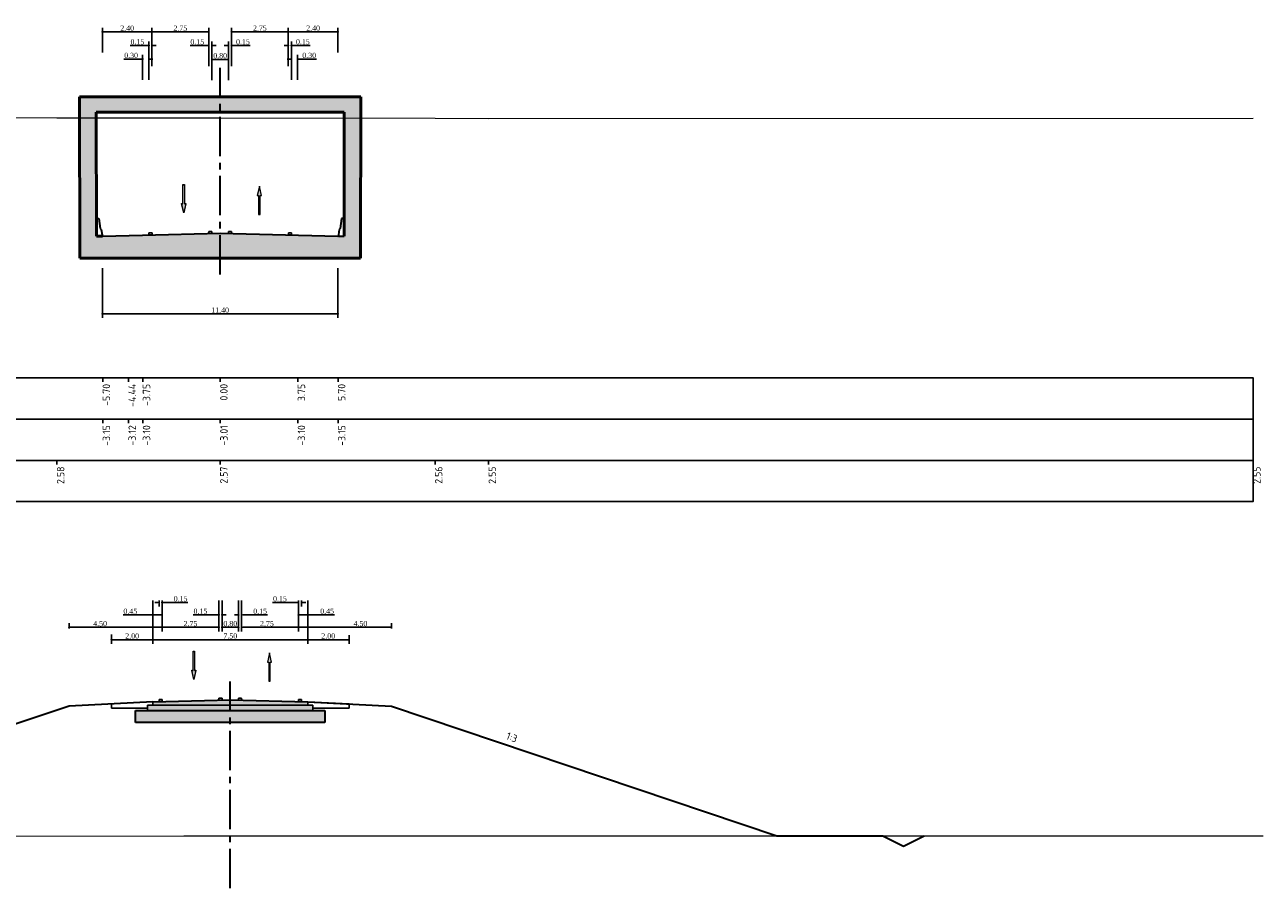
# Model space of a CAD drawing. Extents: x 100296 to 107772, y 404875 to 408930.
# Tile 90 of 97: x 104161 to 104221, y 404983 to 405025. Entities that reach past the tile are written whole.
import ezdxf

# ---------------------------------------------------------------- set-up
doc = ezdxf.new("R2010")
doc.units = 0
doc.linetypes.add('CENTER2', pattern=[28.575, 19.05, -3.175, 3.175, -3.175])
for name, color, linetype, lineweight in [('b-mi-mo-grondlaag_scheiding-gd', 3, 'Continuous', 35), ('b-mi-mo-grondlaag_zand-a', 252, 'Continuous', 18), ('b-we-gw-maaiveld-gd', 93, 'Continuous', 18), ('b-xx-al-dwarsprofiel_matenbalk-g', 1, 'Continuous', 25), ('dp-nw-markering', 7, 'Continuous', 0), ('n-co-bc-betonvorm-a', 253, 'Continuous', 18), ('n-co-bc-betonvorm-gd', 3, 'Continuous', 50), ('n-co-fc-fundering-a', 253, 'Continuous', 18), ('n-we-bv-geleideconstructie_geleiderail-gd', 1, 'Continuous', 35), ('n-we-gw-grondwerk_berm-gd', 3, 'Continuous', 35), ('n-we-vh-verharding_asfalt-gd', 1, 'Continuous', 35), ('n-we-vw-markering-gd', 7, 'Continuous', 35), ('n-we-vw-markering-s', 7, 'Continuous', 25), ('n-xx-al-dwarsprofiel_as-gd', 1, 'CENTER2', 35), ('n-xx-al-dwarsprofiel_matenbalk-g', 1, 'Continuous', 25)]:
    doc.layers.add(name, color=color, linetype=linetype, lineweight=lineweight)
doc.layers.add('c3d-assembly_shape', color=251, linetype='Continuous', lineweight=35, plot=False)
for name, color, linetype in [('c3d-section_link', 1, 'Continuous'), ('c3d-section_sectionview_labeling', 7, 'Continuous'), ('l-mt-deta-pr', 7, 'Continuous')]:
    doc.layers.add(name, color=color, linetype=linetype)
doc.styles.add('INFRA_DIM', font='times.ttf')
doc.styles.add('NLCS-ISO', font='NLCS-ISO.ttf')
doc.dimstyles.new('INFRA-100-M', dxfattribs={"dimtxt": 0.25, "dimasz": 0.1, "dimexe": 0.2, "dimexo": 0.1, "dimgap": 0.05, "dimtad": 1, "dimzin": 0, "dimdsep": 46, "dimtxsty": 'INFRA_DIM', "dimblk1": 'DOT', "dimblk2": 'DOT', "dimsah": 1, "dimcen": 0, "dimclrd": 256, "dimclre": 256, "dimclrt": 7, "dimaunit": 2, "dimadec": 0, "dimazin": 0, "dimtfac": 1, "dimtdec": 3, "dimtofl": 0, "dimtmove": 0, "dimatfit": 3, "dimldrblk": 'DOT', "dimfxl": 1, "dimtolj": 1, "dimtzin": 0, "dimarcsym": 0})

# ---------------------------------------------------------------- blocks, each defined once
blk = doc.blocks.new('VW-MARKERING_015')
at = {"layer": 'n-we-vw-markering-s'}
for p, q in [((-0.073, 0.1), (0.077, 0.1)), ((-0.073, 0.1), (-0.073, 0)), ((0.077, 0.1), (0.077, 0)), ((-0.073, 0), (0.077, 0))]:
    blk.add_line(p, q, dxfattribs=at)
blk = doc.blocks.new('barrier rechts')
at = {"layer": 'n-we-bv-geleideconstructie_geleiderail-gd'}
for p, q in [((-0.12, 0.86), (-0.189, 0.37)), ((0, 0.87), (-0.12, 0.86)), ((0, 0), (0, 0.87)), ((-0.239, 0.32), (-0.275, 0.07)), ((-0.275, 0.07), (-0.275, 0)), ((-0.275, 0), (0, 0)), ((-0.189, 0.37), (-0.239, 0.32))]:
    blk.add_line(p, q, dxfattribs=at)
at = {"layer": 'n-we-bv-geleideconstructie_geleiderail-gd', "flags": 128}
blk.add_lwpolyline([(-0.273, 0.082), (-0.273, 0.082)], dxfattribs=at)
blk = doc.blocks.new('barrier links')
at = {"layer": 'n-we-bv-geleideconstructie_geleiderail-gd'}
for p, q in [((0, 0.87), (0.12, 0.86)), ((0, 0), (0, 0.87)), ((0.12, 0.86), (0.189, 0.37)), ((0.275, 0), (0, 0)), ((0.189, 0.37), (0.239, 0.32)), ((0.239, 0.32), (0.275, 0.07)), ((0.275, 0.07), (0.275, 0))]:
    blk.add_line(p, q, dxfattribs=at)
at = {"layer": 'n-we-bv-geleideconstructie_geleiderail-gd', "flags": 128}
blk.add_lwpolyline([(0.273, 0.082), (0.273, 0.082)], dxfattribs=at)
blk = doc.blocks.new('*U2899')
blk.add_hatch(color=256).paths.add_polyline_path([(-0.0675, 0.2925), (-0.0225, 0.2925), (-0.0225, 0.9), (0.0225, 0.9), (0.0225, 0.2925), (0.0675, 0.2925), (0, 0)])
blk.add_lwpolyline([(-0.0675, 0.2925), (-0.0225, 0.2925), (-0.0225, 0.9), (0.0225, 0.9), (0.0225, 0.2925), (0.0675, 0.2925), (0, 0)], close=True)
blk = doc.blocks.new('*U2898')
blk.add_hatch(color=256).paths.add_polyline_path([(-0.0675, 0.6075), (-0.0225, 0.6075), (-0.0225, 0), (0.0225, 0), (0.0225, 0.6075), (0.0675, 0.6075), (0, 0.9)])
blk.add_lwpolyline([(-0.0675, 0.6075), (-0.0225, 0.6075), (-0.0225, 0), (0.0225, 0), (0.0225, 0.6075), (0.0675, 0.6075), (0, 0.9)], close=True)
blk = doc.blocks.new('_DOT')
at = {"color": 0, "linetype": 'ByBlock'}
blk.add_line((-0.5, 0), (-1, 0), dxfattribs=at)
at = {"color": 0, "linetype": 'ByBlock', "const_width": 0.5}
blk.add_lwpolyline([(-0.25, 0, 1), (0.25, 0, 1)], format="xyb", close=True, dxfattribs=at)
blk = doc.blocks.new('*D2983')
at = {"layer": 'l-mt-deta-pr', "lineweight": -2, "transparency": 16777216}
for p, q in [((104175.102, 404996.706), (104175.102, 404994.668)), ((104177.102, 404995.086), (104177.102, 404994.668)), ((104175.202, 404994.868), (104177.002, 404994.868))]:
    blk.add_line(p, q, dxfattribs=at)
at = {"layer": 'l-mt-deta-pr', "lineweight": -2, "transparency": 16777216, "xscale": 0.1, "yscale": 0.1, "zscale": 0.1, "rotation": 180}
blk.add_blockref('_DOT', (104175.102, 404994.868), dxfattribs=at)
at = {"layer": 'l-mt-deta-pr', "lineweight": -2, "transparency": 16777216, "xscale": 0.1, "yscale": 0.1, "zscale": 0.1}
blk.add_blockref('_DOT', (104177.102, 404994.868), dxfattribs=at)
at = {"layer": 'l-mt-deta-pr', "color": 7, "transparency": 16777216, "insert": (104176.092, 404995.046), "char_height": 0.25, "attachment_point": 5, "style": 'INFRA_DIM'}
blk.add_mtext('\\A1;2.00', dxfattribs=at)
blk = doc.blocks.new('*D2984')
at = {"layer": 'l-mt-deta-pr', "lineweight": -2, "transparency": 16777216}
for p, q in [((104168.052, 404996.706), (104168.052, 404995.268)), ((104163.552, 404995.414), (104163.552, 404995.668)), ((104163.652, 404995.468), (104167.952, 404995.468))]:
    blk.add_line(p, q, dxfattribs=at)
at = {"layer": 'l-mt-deta-pr', "lineweight": -2, "transparency": 16777216, "xscale": 0.1, "yscale": 0.1, "zscale": 0.1, "rotation": 180}
blk.add_blockref('_DOT', (104163.552, 404995.468), dxfattribs=at)
at = {"layer": 'l-mt-deta-pr', "lineweight": -2, "transparency": 16777216, "xscale": 0.1, "yscale": 0.1, "zscale": 0.1}
blk.add_blockref('_DOT', (104168.052, 404995.468), dxfattribs=at)
at = {"layer": 'l-mt-deta-pr', "color": 7, "transparency": 16777216, "insert": (104165.052, 404995.646), "char_height": 0.25, "attachment_point": 5, "style": 'INFRA_DIM'}
blk.add_mtext('\\A1;4.50', dxfattribs=at)
blk = doc.blocks.new('*D2985')
at = {"layer": 'l-mt-deta-pr', "lineweight": -2, "transparency": 16777216}
for p, q in [((104167.602, 404996.706), (104167.602, 404994.668)), ((104165.602, 404995.128), (104165.602, 404994.668)), ((104165.702, 404994.868), (104167.502, 404994.868))]:
    blk.add_line(p, q, dxfattribs=at)
at = {"layer": 'l-mt-deta-pr', "lineweight": -2, "transparency": 16777216, "xscale": 0.1, "yscale": 0.1, "zscale": 0.1, "rotation": 180}
blk.add_blockref('_DOT', (104165.602, 404994.868), dxfattribs=at)
at = {"layer": 'l-mt-deta-pr', "lineweight": -2, "transparency": 16777216, "xscale": 0.1, "yscale": 0.1, "zscale": 0.1}
blk.add_blockref('_DOT', (104167.602, 404994.868), dxfattribs=at)
at = {"layer": 'l-mt-deta-pr', "color": 7, "transparency": 16777216, "insert": (104166.602, 404995.046), "char_height": 0.25, "attachment_point": 5, "style": 'INFRA_DIM'}
blk.add_mtext('\\A1;2.00', dxfattribs=at)
blk = doc.blocks.new('*D2986')
at = {"layer": 'l-mt-deta-pr', "lineweight": -2, "transparency": 16777216}
for p, q in [((104170.952, 404996.768), (104170.952, 404995.268)), ((104171.752, 404996.768), (104171.752, 404995.268)), ((104171.052, 404995.468), (104171.652, 404995.468))]:
    blk.add_line(p, q, dxfattribs=at)
at = {"layer": 'l-mt-deta-pr', "lineweight": -2, "transparency": 16777216, "xscale": 0.1, "yscale": 0.1, "zscale": 0.1, "rotation": 180}
blk.add_blockref('_DOT', (104170.952, 404995.468), dxfattribs=at)
at = {"layer": 'l-mt-deta-pr', "lineweight": -2, "transparency": 16777216, "xscale": 0.1, "yscale": 0.1, "zscale": 0.1}
blk.add_blockref('_DOT', (104171.752, 404995.468), dxfattribs=at)
at = {"layer": 'l-mt-deta-pr', "color": 7, "transparency": 16777216, "insert": (104171.352, 404995.646), "char_height": 0.25, "attachment_point": 5, "style": 'INFRA_DIM'}
blk.add_mtext('\\A1;0.80', dxfattribs=at)
blk = doc.blocks.new('*D2987')
at = {"layer": 'l-mt-deta-pr', "lineweight": -2, "transparency": 16777216}
for p, q in [((104167.602, 404996.643), (104167.602, 404994.668)), ((104175.102, 404995.214), (104175.102, 404994.668)), ((104167.702, 404994.868), (104175.002, 404994.868))]:
    blk.add_line(p, q, dxfattribs=at)
at = {"layer": 'l-mt-deta-pr', "lineweight": -2, "transparency": 16777216, "xscale": 0.1, "yscale": 0.1, "zscale": 0.1, "rotation": 180}
blk.add_blockref('_DOT', (104167.602, 404994.868), dxfattribs=at)
at = {"layer": 'l-mt-deta-pr', "lineweight": -2, "transparency": 16777216, "xscale": 0.1, "yscale": 0.1, "zscale": 0.1}
blk.add_blockref('_DOT', (104175.102, 404994.868), dxfattribs=at)
at = {"layer": 'l-mt-deta-pr', "color": 7, "transparency": 16777216, "insert": (104171.352, 404995.046), "char_height": 0.25, "attachment_point": 5, "style": 'INFRA_DIM'}
blk.add_mtext('\\A1;7.50', dxfattribs=at)
blk = doc.blocks.new('*D2988')
at = {"layer": 'l-mt-deta-pr', "lineweight": -2, "transparency": 16777216}
for p, q in [((104171.902, 404996.706), (104171.902, 404995.268)), ((104174.652, 404996.768), (104174.652, 404995.268)), ((104172.002, 404995.468), (104174.552, 404995.468))]:
    blk.add_line(p, q, dxfattribs=at)
at = {"layer": 'l-mt-deta-pr', "lineweight": -2, "transparency": 16777216, "xscale": 0.1, "yscale": 0.1, "zscale": 0.1, "rotation": 180}
blk.add_blockref('_DOT', (104171.902, 404995.468), dxfattribs=at)
at = {"layer": 'l-mt-deta-pr', "lineweight": -2, "transparency": 16777216, "xscale": 0.1, "yscale": 0.1, "zscale": 0.1}
blk.add_blockref('_DOT', (104174.652, 404995.468), dxfattribs=at)
at = {"layer": 'l-mt-deta-pr', "color": 7, "transparency": 16777216, "insert": (104173.127, 404995.646), "char_height": 0.25, "attachment_point": 5, "style": 'INFRA_DIM'}
blk.add_mtext('\\A1;2.75', dxfattribs=at)
blk = doc.blocks.new('*D2989')
at = {"layer": 'l-mt-deta-pr', "lineweight": -2, "transparency": 16777216}
for p, q in [((104168.052, 404996.706), (104168.052, 404995.268)), ((104170.802, 404996.768), (104170.802, 404995.268)), ((104168.152, 404995.468), (104170.702, 404995.468))]:
    blk.add_line(p, q, dxfattribs=at)
at = {"layer": 'l-mt-deta-pr', "lineweight": -2, "transparency": 16777216, "xscale": 0.1, "yscale": 0.1, "zscale": 0.1, "rotation": 180}
blk.add_blockref('_DOT', (104168.052, 404995.468), dxfattribs=at)
at = {"layer": 'l-mt-deta-pr', "lineweight": -2, "transparency": 16777216, "xscale": 0.1, "yscale": 0.1, "zscale": 0.1}
blk.add_blockref('_DOT', (104170.802, 404995.468), dxfattribs=at)
at = {"layer": 'l-mt-deta-pr', "color": 7, "transparency": 16777216, "insert": (104169.427, 404995.646), "char_height": 0.25, "attachment_point": 5, "style": 'INFRA_DIM'}
blk.add_mtext('\\A1;2.75', dxfattribs=at)
blk = doc.blocks.new('*D2990')
at = {"layer": 'l-mt-deta-pr', "lineweight": -2, "transparency": 16777216}
for p, q in [((104167.802, 404996.668), (104167.702, 404996.668)), ((104167.902, 404996.768), (104167.902, 404996.468)), ((104168.052, 404996.706), (104168.052, 404996.468)), ((104168.152, 404996.668), (104169.302, 404996.668))]:
    blk.add_line(p, q, dxfattribs=at)
at = {"layer": 'l-mt-deta-pr', "lineweight": -2, "transparency": 16777216, "xscale": 0.1, "yscale": 0.1, "zscale": 0.1}
blk.add_blockref('_DOT', (104167.902, 404996.668), dxfattribs=at)
at = {"layer": 'l-mt-deta-pr', "lineweight": -2, "transparency": 16777216, "xscale": 0.1, "yscale": 0.1, "zscale": 0.1, "rotation": 180}
blk.add_blockref('_DOT', (104168.052, 404996.668), dxfattribs=at)
at = {"layer": 'l-mt-deta-pr', "color": 7, "transparency": 16777216, "insert": (104168.947, 404996.846), "char_height": 0.25, "attachment_point": 5, "style": 'INFRA_DIM'}
blk.add_mtext('\\A1;0.15', dxfattribs=at)
blk = doc.blocks.new('*D2991')
at = {"layer": 'l-mt-deta-pr', "lineweight": -2, "transparency": 16777216}
for p, q in [((104167.602, 404996.768), (104167.602, 404995.868)), ((104168.052, 404996.768), (104168.052, 404995.868)), ((104167.602, 404996.068), (104166.16, 404996.068)), ((104167.952, 404996.068), (104167.702, 404996.068))]:
    blk.add_line(p, q, dxfattribs=at)
at = {"layer": 'l-mt-deta-pr', "lineweight": -2, "transparency": 16777216, "xscale": 0.1, "yscale": 0.1, "zscale": 0.1, "rotation": 180}
blk.add_blockref('_DOT', (104167.602, 404996.068), dxfattribs=at)
at = {"layer": 'l-mt-deta-pr', "lineweight": -2, "transparency": 16777216, "xscale": 0.1, "yscale": 0.1, "zscale": 0.1}
blk.add_blockref('_DOT', (104168.052, 404996.068), dxfattribs=at)
at = {"layer": 'l-mt-deta-pr', "color": 7, "transparency": 16777216, "insert": (104166.514, 404996.246), "char_height": 0.25, "attachment_point": 5, "style": 'INFRA_DIM'}
blk.add_mtext('\\A1;0.45', dxfattribs=at)
blk = doc.blocks.new('*D2992')
at = {"layer": 'l-mt-deta-pr', "lineweight": -2, "transparency": 16777216}
for p, q in [((104171.752, 404996.706), (104171.752, 404995.868)), ((104171.902, 404996.768), (104171.902, 404995.868)), ((104171.652, 404996.068), (104171.552, 404996.068)), ((104172.002, 404996.068), (104173.152, 404996.068))]:
    blk.add_line(p, q, dxfattribs=at)
at = {"layer": 'l-mt-deta-pr', "lineweight": -2, "transparency": 16777216, "xscale": 0.1, "yscale": 0.1, "zscale": 0.1}
blk.add_blockref('_DOT', (104171.752, 404996.068), dxfattribs=at)
at = {"layer": 'l-mt-deta-pr', "lineweight": -2, "transparency": 16777216, "xscale": 0.1, "yscale": 0.1, "zscale": 0.1, "rotation": 180}
blk.add_blockref('_DOT', (104171.902, 404996.068), dxfattribs=at)
at = {"layer": 'l-mt-deta-pr', "color": 7, "transparency": 16777216, "insert": (104172.797, 404996.246), "char_height": 0.25, "attachment_point": 5, "style": 'INFRA_DIM'}
blk.add_mtext('\\A1;0.15', dxfattribs=at)
blk = doc.blocks.new('*D2993')
at = {"layer": 'l-mt-deta-pr', "lineweight": -2, "transparency": 16777216}
for p, q in [((104170.802, 404996.706), (104170.802, 404995.868)), ((104170.952, 404996.768), (104170.952, 404995.868)), ((104170.702, 404996.068), (104169.552, 404996.068)), ((104171.052, 404996.068), (104171.152, 404996.068))]:
    blk.add_line(p, q, dxfattribs=at)
at = {"layer": 'l-mt-deta-pr', "lineweight": -2, "transparency": 16777216, "xscale": 0.1, "yscale": 0.1, "zscale": 0.1}
blk.add_blockref('_DOT', (104170.802, 404996.068), dxfattribs=at)
at = {"layer": 'l-mt-deta-pr', "lineweight": -2, "transparency": 16777216, "xscale": 0.1, "yscale": 0.1, "zscale": 0.1, "rotation": 180}
blk.add_blockref('_DOT', (104170.952, 404996.068), dxfattribs=at)
at = {"layer": 'l-mt-deta-pr', "color": 7, "transparency": 16777216, "insert": (104169.906, 404996.246), "char_height": 0.25, "attachment_point": 5, "style": 'INFRA_DIM'}
blk.add_mtext('\\A1;0.15', dxfattribs=at)
blk = doc.blocks.new('*D2994')
at = {"layer": 'l-mt-deta-pr', "lineweight": -2, "transparency": 16777216}
for p, q in [((104174.552, 404996.668), (104173.402, 404996.668)), ((104174.652, 404996.706), (104174.652, 404996.468)), ((104174.802, 404996.768), (104174.802, 404996.468)), ((104174.902, 404996.668), (104175.002, 404996.668))]:
    blk.add_line(p, q, dxfattribs=at)
at = {"layer": 'l-mt-deta-pr', "lineweight": -2, "transparency": 16777216, "xscale": 0.1, "yscale": 0.1, "zscale": 0.1}
blk.add_blockref('_DOT', (104174.652, 404996.668), dxfattribs=at)
at = {"layer": 'l-mt-deta-pr', "lineweight": -2, "transparency": 16777216, "xscale": 0.1, "yscale": 0.1, "zscale": 0.1, "rotation": 180}
blk.add_blockref('_DOT', (104174.802, 404996.668), dxfattribs=at)
at = {"layer": 'l-mt-deta-pr', "color": 7, "transparency": 16777216, "insert": (104173.756, 404996.846), "char_height": 0.25, "attachment_point": 5, "style": 'INFRA_DIM'}
blk.add_mtext('\\A1;0.15', dxfattribs=at)
blk = doc.blocks.new('*D2995')
at = {"layer": 'l-mt-deta-pr', "lineweight": -2, "transparency": 16777216}
for p, q in [((104174.652, 404996.706), (104174.652, 404995.868)), ((104175.102, 404996.768), (104175.102, 404995.868)), ((104174.752, 404996.068), (104175.002, 404996.068)), ((104175.102, 404996.068), (104176.393, 404996.068))]:
    blk.add_line(p, q, dxfattribs=at)
at = {"layer": 'l-mt-deta-pr', "lineweight": -2, "transparency": 16777216, "xscale": 0.1, "yscale": 0.1, "zscale": 0.1, "rotation": 180}
blk.add_blockref('_DOT', (104174.652, 404996.068), dxfattribs=at)
at = {"layer": 'l-mt-deta-pr', "lineweight": -2, "transparency": 16777216, "xscale": 0.1, "yscale": 0.1, "zscale": 0.1}
blk.add_blockref('_DOT', (104175.102, 404996.068), dxfattribs=at)
at = {"layer": 'l-mt-deta-pr', "color": 7, "transparency": 16777216, "insert": (104176.039, 404996.246), "char_height": 0.25, "attachment_point": 5, "style": 'INFRA_DIM'}
blk.add_mtext('\\A1;0.45', dxfattribs=at)
blk = doc.blocks.new('*D2996')
at = {"layer": 'l-mt-deta-pr', "lineweight": -2, "transparency": 16777216}
for p, q in [((104174.652, 404996.706), (104174.652, 404995.268)), ((104179.152, 404995.414), (104179.152, 404995.668)), ((104179.052, 404995.468), (104174.752, 404995.468))]:
    blk.add_line(p, q, dxfattribs=at)
at = {"layer": 'l-mt-deta-pr', "lineweight": -2, "transparency": 16777216, "xscale": 0.1, "yscale": 0.1, "zscale": 0.1, "rotation": 180}
blk.add_blockref('_DOT', (104174.652, 404995.468), dxfattribs=at)
at = {"layer": 'l-mt-deta-pr', "lineweight": -2, "transparency": 16777216, "xscale": 0.1, "yscale": 0.1, "zscale": 0.1}
blk.add_blockref('_DOT', (104179.152, 404995.468), dxfattribs=at)
at = {"layer": 'l-mt-deta-pr', "color": 7, "transparency": 16777216, "insert": (104177.652, 404995.646), "char_height": 0.25, "attachment_point": 5, "style": 'INFRA_DIM'}
blk.add_mtext('\\A1;4.50', dxfattribs=at)
blk = doc.blocks.new('*D3046')
at = {"layer": 'l-mt-deta-pr', "lineweight": -2, "transparency": 16777216}
for p, q in [((104170.461, 405021.947), (104170.461, 405023.153)), ((104170.561, 405022.953), (104171.161, 405022.953)), ((104171.261, 405021.947), (104171.261, 405023.153))]:
    blk.add_line(p, q, dxfattribs=at)
at = {"layer": 'l-mt-deta-pr', "lineweight": -2, "transparency": 16777216, "xscale": 0.1, "yscale": 0.1, "zscale": 0.1, "rotation": 180}
blk.add_blockref('_DOT', (104170.461, 405022.953), dxfattribs=at)
at = {"layer": 'l-mt-deta-pr', "lineweight": -2, "transparency": 16777216, "xscale": 0.1, "yscale": 0.1, "zscale": 0.1}
blk.add_blockref('_DOT', (104171.261, 405022.953), dxfattribs=at)
at = {"layer": 'l-mt-deta-pr', "color": 7, "transparency": 16777216, "insert": (104170.861, 405023.131), "char_height": 0.25, "attachment_point": 5, "style": 'INFRA_DIM'}
blk.add_mtext('\\A1;0.80', dxfattribs=at)
blk = doc.blocks.new('*D3047')
at = {"layer": 'l-mt-deta-pr', "lineweight": -2, "transparency": 16777216}
for p, q in [((104171.161, 405023.625), (104171.061, 405023.625)), ((104171.261, 405022.619), (104171.261, 405023.825)), ((104171.411, 405022.619), (104171.411, 405023.825)), ((104171.511, 405023.625), (104172.32, 405023.625))]:
    blk.add_line(p, q, dxfattribs=at)
at = {"layer": 'l-mt-deta-pr', "lineweight": -2, "transparency": 16777216, "xscale": 0.1, "yscale": 0.1, "zscale": 0.1}
blk.add_blockref('_DOT', (104171.261, 405023.625), dxfattribs=at)
at = {"layer": 'l-mt-deta-pr', "lineweight": -2, "transparency": 16777216, "xscale": 0.1, "yscale": 0.1, "zscale": 0.1, "rotation": 180}
blk.add_blockref('_DOT', (104171.411, 405023.625), dxfattribs=at)
at = {"layer": 'l-mt-deta-pr', "color": 7, "transparency": 16777216, "insert": (104171.965, 405023.802), "char_height": 0.25, "attachment_point": 5, "style": 'INFRA_DIM'}
blk.add_mtext('\\A1;0.15', dxfattribs=at)
blk = doc.blocks.new('*D3048')
at = {"layer": 'l-mt-deta-pr', "lineweight": -2, "transparency": 16777216}
for p, q in [((104171.411, 405023.281), (104171.411, 405024.487)), ((104174.161, 405023.281), (104174.161, 405024.487)), ((104171.511, 405024.287), (104174.061, 405024.287))]:
    blk.add_line(p, q, dxfattribs=at)
at = {"layer": 'l-mt-deta-pr', "lineweight": -2, "transparency": 16777216, "xscale": 0.1, "yscale": 0.1, "zscale": 0.1, "rotation": 180}
blk.add_blockref('_DOT', (104171.411, 405024.287), dxfattribs=at)
at = {"layer": 'l-mt-deta-pr', "lineweight": -2, "transparency": 16777216, "xscale": 0.1, "yscale": 0.1, "zscale": 0.1}
blk.add_blockref('_DOT', (104174.161, 405024.287), dxfattribs=at)
at = {"layer": 'l-mt-deta-pr', "color": 7, "transparency": 16777216, "insert": (104172.786, 405024.465), "char_height": 0.25, "attachment_point": 5, "style": 'INFRA_DIM'}
blk.add_mtext('\\A1;2.75', dxfattribs=at)
blk = doc.blocks.new('*D3049')
at = {"layer": 'l-mt-deta-pr', "lineweight": -2, "transparency": 16777216}
for p, q in [((104174.061, 405023.625), (104173.961, 405023.625)), ((104174.161, 405022.619), (104174.161, 405023.825)), ((104174.311, 405022.619), (104174.311, 405023.825)), ((104174.411, 405023.625), (104175.22, 405023.625))]:
    blk.add_line(p, q, dxfattribs=at)
at = {"layer": 'l-mt-deta-pr', "lineweight": -2, "transparency": 16777216, "xscale": 0.1, "yscale": 0.1, "zscale": 0.1}
blk.add_blockref('_DOT', (104174.161, 405023.625), dxfattribs=at)
at = {"layer": 'l-mt-deta-pr', "lineweight": -2, "transparency": 16777216, "xscale": 0.1, "yscale": 0.1, "zscale": 0.1, "rotation": 180}
blk.add_blockref('_DOT', (104174.311, 405023.625), dxfattribs=at)
at = {"layer": 'l-mt-deta-pr', "color": 7, "transparency": 16777216, "insert": (104174.865, 405023.802), "char_height": 0.25, "attachment_point": 5, "style": 'INFRA_DIM'}
blk.add_mtext('\\A1;0.15', dxfattribs=at)
blk = doc.blocks.new('*D3050')
at = {"layer": 'l-mt-deta-pr', "lineweight": -2, "transparency": 16777216}
for p, q in [((104174.211, 405022.968), (104174.111, 405022.968)), ((104174.311, 405021.961), (104174.311, 405023.168)), ((104174.611, 405021.961), (104174.611, 405023.168)), ((104174.711, 405022.968), (104175.531, 405022.968))]:
    blk.add_line(p, q, dxfattribs=at)
at = {"layer": 'l-mt-deta-pr', "lineweight": -2, "transparency": 16777216, "xscale": 0.1, "yscale": 0.1, "zscale": 0.1}
blk.add_blockref('_DOT', (104174.311, 405022.968), dxfattribs=at)
at = {"layer": 'l-mt-deta-pr', "lineweight": -2, "transparency": 16777216, "xscale": 0.1, "yscale": 0.1, "zscale": 0.1, "rotation": 180}
blk.add_blockref('_DOT', (104174.611, 405022.968), dxfattribs=at)
at = {"layer": 'l-mt-deta-pr', "color": 7, "transparency": 16777216, "insert": (104175.171, 405023.145), "char_height": 0.25, "attachment_point": 5, "style": 'INFRA_DIM'}
blk.add_mtext('\\A1;0.30', dxfattribs=at)
blk = doc.blocks.new('*D3051')
at = {"layer": 'l-mt-deta-pr', "lineweight": -2, "transparency": 16777216}
for p, q in [((104174.161, 405023.281), (104174.161, 405024.487)), ((104176.561, 405023.281), (104176.561, 405024.487)), ((104174.261, 405024.287), (104176.461, 405024.287))]:
    blk.add_line(p, q, dxfattribs=at)
at = {"layer": 'l-mt-deta-pr', "lineweight": -2, "transparency": 16777216, "xscale": 0.1, "yscale": 0.1, "zscale": 0.1, "rotation": 180}
blk.add_blockref('_DOT', (104174.161, 405024.287), dxfattribs=at)
at = {"layer": 'l-mt-deta-pr', "lineweight": -2, "transparency": 16777216, "xscale": 0.1, "yscale": 0.1, "zscale": 0.1}
blk.add_blockref('_DOT', (104176.561, 405024.287), dxfattribs=at)
at = {"layer": 'l-mt-deta-pr', "color": 7, "transparency": 16777216, "insert": (104175.361, 405024.465), "char_height": 0.25, "attachment_point": 5, "style": 'INFRA_DIM'}
blk.add_mtext('\\A1;2.40', dxfattribs=at)
blk = doc.blocks.new('*D3052')
at = {"layer": 'l-mt-deta-pr', "lineweight": -2, "transparency": 16777216}
for p, q in [((104165.161, 405012.856), (104165.161, 405010.44)), ((104176.561, 405012.856), (104176.561, 405010.44)), ((104165.261, 405010.64), (104176.461, 405010.64))]:
    blk.add_line(p, q, dxfattribs=at)
at = {"layer": 'l-mt-deta-pr', "lineweight": -2, "transparency": 16777216, "xscale": 0.1, "yscale": 0.1, "zscale": 0.1, "rotation": 180}
blk.add_blockref('_DOT', (104165.161, 405010.64), dxfattribs=at)
at = {"layer": 'l-mt-deta-pr', "lineweight": -2, "transparency": 16777216, "xscale": 0.1, "yscale": 0.1, "zscale": 0.1}
blk.add_blockref('_DOT', (104176.561, 405010.64), dxfattribs=at)
at = {"layer": 'l-mt-deta-pr', "color": 7, "transparency": 16777216, "insert": (104170.861, 405010.818), "char_height": 0.25, "attachment_point": 5, "style": 'INFRA_DIM'}
blk.add_mtext('\\A1;11.40', dxfattribs=at)
blk = doc.blocks.new('*D3053')
at = {"layer": 'l-mt-deta-pr', "lineweight": -2, "transparency": 16777216}
for p, q in [((104170.461, 405021.947), (104170.461, 405023.153)), ((104171.161, 405022.953), (104170.561, 405022.953)), ((104171.261, 405021.947), (104171.261, 405023.153))]:
    blk.add_line(p, q, dxfattribs=at)
at = {"layer": 'l-mt-deta-pr', "lineweight": -2, "transparency": 16777216, "xscale": 0.1, "yscale": 0.1, "zscale": 0.1, "rotation": 180}
blk.add_blockref('_DOT', (104170.461, 405022.953), dxfattribs=at)
at = {"layer": 'l-mt-deta-pr', "lineweight": -2, "transparency": 16777216, "xscale": 0.1, "yscale": 0.1, "zscale": 0.1}
blk.add_blockref('_DOT', (104171.261, 405022.953), dxfattribs=at)
at = {"layer": 'l-mt-deta-pr', "color": 7, "transparency": 16777216, "insert": (104170.861, 405023.131), "char_height": 0.25, "attachment_point": 5, "style": 'INFRA_DIM'}
blk.add_mtext('\\A1;0.80', dxfattribs=at)
blk = doc.blocks.new('*D3054')
at = {"layer": 'l-mt-deta-pr', "lineweight": -2, "transparency": 16777216}
for p, q in [((104170.211, 405023.625), (104169.403, 405023.625)), ((104170.311, 405022.619), (104170.311, 405023.825)), ((104170.461, 405022.619), (104170.461, 405023.825)), ((104170.561, 405023.625), (104170.661, 405023.625))]:
    blk.add_line(p, q, dxfattribs=at)
at = {"layer": 'l-mt-deta-pr', "lineweight": -2, "transparency": 16777216, "xscale": 0.1, "yscale": 0.1, "zscale": 0.1}
blk.add_blockref('_DOT', (104170.311, 405023.625), dxfattribs=at)
at = {"layer": 'l-mt-deta-pr', "lineweight": -2, "transparency": 16777216, "xscale": 0.1, "yscale": 0.1, "zscale": 0.1, "rotation": 180}
blk.add_blockref('_DOT', (104170.461, 405023.625), dxfattribs=at)
at = {"layer": 'l-mt-deta-pr', "color": 7, "transparency": 16777216, "insert": (104169.757, 405023.802), "char_height": 0.25, "attachment_point": 5, "style": 'INFRA_DIM'}
blk.add_mtext('\\A1;0.15', dxfattribs=at)
blk = doc.blocks.new('*D3055')
at = {"layer": 'l-mt-deta-pr', "lineweight": -2, "transparency": 16777216}
for p, q in [((104167.561, 405023.281), (104167.561, 405024.487)), ((104170.311, 405023.281), (104170.311, 405024.487)), ((104170.211, 405024.287), (104167.661, 405024.287))]:
    blk.add_line(p, q, dxfattribs=at)
at = {"layer": 'l-mt-deta-pr', "lineweight": -2, "transparency": 16777216, "xscale": 0.1, "yscale": 0.1, "zscale": 0.1, "rotation": 180}
blk.add_blockref('_DOT', (104167.561, 405024.287), dxfattribs=at)
at = {"layer": 'l-mt-deta-pr', "lineweight": -2, "transparency": 16777216, "xscale": 0.1, "yscale": 0.1, "zscale": 0.1}
blk.add_blockref('_DOT', (104170.311, 405024.287), dxfattribs=at)
at = {"layer": 'l-mt-deta-pr', "color": 7, "transparency": 16777216, "insert": (104168.936, 405024.465), "char_height": 0.25, "attachment_point": 5, "style": 'INFRA_DIM'}
blk.add_mtext('\\A1;2.75', dxfattribs=at)
blk = doc.blocks.new('*D3056')
at = {"layer": 'l-mt-deta-pr', "lineweight": -2, "transparency": 16777216}
for p, q in [((104167.311, 405023.625), (104166.503, 405023.625)), ((104167.411, 405022.619), (104167.411, 405023.825)), ((104167.561, 405022.619), (104167.561, 405023.825)), ((104167.661, 405023.625), (104167.761, 405023.625))]:
    blk.add_line(p, q, dxfattribs=at)
at = {"layer": 'l-mt-deta-pr', "lineweight": -2, "transparency": 16777216, "xscale": 0.1, "yscale": 0.1, "zscale": 0.1}
blk.add_blockref('_DOT', (104167.411, 405023.625), dxfattribs=at)
at = {"layer": 'l-mt-deta-pr', "lineweight": -2, "transparency": 16777216, "xscale": 0.1, "yscale": 0.1, "zscale": 0.1, "rotation": 180}
blk.add_blockref('_DOT', (104167.561, 405023.625), dxfattribs=at)
at = {"layer": 'l-mt-deta-pr', "color": 7, "transparency": 16777216, "insert": (104166.857, 405023.802), "char_height": 0.25, "attachment_point": 5, "style": 'INFRA_DIM'}
blk.add_mtext('\\A1;0.15', dxfattribs=at)
blk = doc.blocks.new('*D3057')
at = {"layer": 'l-mt-deta-pr', "lineweight": -2, "transparency": 16777216}
for p, q in [((104167.011, 405022.968), (104166.192, 405022.968)), ((104167.111, 405021.961), (104167.111, 405023.168)), ((104167.411, 405021.961), (104167.411, 405023.168)), ((104167.511, 405022.968), (104167.611, 405022.968))]:
    blk.add_line(p, q, dxfattribs=at)
at = {"layer": 'l-mt-deta-pr', "lineweight": -2, "transparency": 16777216, "xscale": 0.1, "yscale": 0.1, "zscale": 0.1}
blk.add_blockref('_DOT', (104167.111, 405022.968), dxfattribs=at)
at = {"layer": 'l-mt-deta-pr', "lineweight": -2, "transparency": 16777216, "xscale": 0.1, "yscale": 0.1, "zscale": 0.1, "rotation": 180}
blk.add_blockref('_DOT', (104167.411, 405022.968), dxfattribs=at)
at = {"layer": 'l-mt-deta-pr', "color": 7, "transparency": 16777216, "insert": (104166.552, 405023.145), "char_height": 0.25, "attachment_point": 5, "style": 'INFRA_DIM'}
blk.add_mtext('\\A1;0.30', dxfattribs=at)
blk = doc.blocks.new('*D3058')
at = {"layer": 'l-mt-deta-pr', "lineweight": -2, "transparency": 16777216}
for p, q in [((104165.161, 405023.281), (104165.161, 405024.487)), ((104167.561, 405023.281), (104167.561, 405024.487)), ((104167.461, 405024.287), (104165.261, 405024.287))]:
    blk.add_line(p, q, dxfattribs=at)
at = {"layer": 'l-mt-deta-pr', "lineweight": -2, "transparency": 16777216, "xscale": 0.1, "yscale": 0.1, "zscale": 0.1, "rotation": 180}
blk.add_blockref('_DOT', (104165.161, 405024.287), dxfattribs=at)
at = {"layer": 'l-mt-deta-pr', "lineweight": -2, "transparency": 16777216, "xscale": 0.1, "yscale": 0.1, "zscale": 0.1}
blk.add_blockref('_DOT', (104167.561, 405024.287), dxfattribs=at)
at = {"layer": 'l-mt-deta-pr', "color": 7, "transparency": 16777216, "insert": (104166.361, 405024.465), "char_height": 0.25, "attachment_point": 5, "style": 'INFRA_DIM'}
blk.add_mtext('\\A1;2.40', dxfattribs=at)

msp = doc.modelspace()

# ---------------------------------------------------------------- hatches: boundary and pattern name
at = {"layer": 'b-mi-mo-grondlaag_zand-a', "linetype": 'Continuous', "lineweight": 18}
msp.add_hatch(color=256, dxfattribs=at).paths.add_polyline_path([(104166.77, 404991.442), (104167.35, 404991.442), (104175.35, 404991.442), (104175.93, 404991.442), (104175.93, 404990.862), (104166.77, 404990.862)])
at = {"layer": 'c3d-assembly_shape', "linetype": 'Continuous', "lineweight": 35}
msp.add_hatch(color=256, dxfattribs=at).paths.add_polyline_path([(104167.6, 404991.692), (104167.6, 404991.862), (104167.975, 404991.871), (104170.875, 404991.943), (104171.35, 404991.955), (104171.825, 404991.943), (104174.725, 404991.871), (104175.1, 404991.862), (104175.1, 404991.692)])
at = {"layer": 'n-co-bc-betonvorm-a', "linetype": 'Continuous', "lineweight": 18}
h = msp.add_hatch(color=253, dxfattribs=at)
h.paths.add_polyline_path([(104164.071, 405013.341), (104170.861, 405013.341), (104177.661, 405013.341), (104177.671, 405021.141), (104164.061, 405021.141)])
h.paths.add_polyline_path([(104165.171, 405014.398), (104167.111, 405014.447), (104167.486, 405014.456), (104170.386, 405014.529), (104170.861, 405014.541), (104171.336, 405014.529), (104174.236, 405014.456), (104174.611, 405014.447), (104176.561, 405014.398), (104176.861, 405014.398), (104176.871, 405020.398), (104164.861, 405020.398), (104164.871, 405014.398)], flags=0)
at = {"layer": 'n-co-fc-fundering-a', "linetype": 'Continuous', "lineweight": 18}
msp.add_hatch(color=256, dxfattribs=at).paths.add_polyline_path([(104167.35, 404991.692), (104167.6, 404991.692), (104175.1, 404991.692), (104175.35, 404991.692), (104175.35, 404991.442), (104167.35, 404991.442)])

# ---------------------------------------------------------------- linework, layer by layer
at = {"layer": 'b-mi-mo-grondlaag_scheiding-gd', "color": 3, "linetype": 'Continuous', "lineweight": 35}
for p, q in [((104166.77, 404991.442), (104175.93, 404991.442)), ((104166.77, 404990.862), (104166.77, 404991.442)), ((104175.93, 404991.442), (104175.93, 404990.862)), ((104175.93, 404990.862), (104166.77, 404990.862))]:
    msp.add_line(p, q, dxfattribs=at)
at = {"layer": 'b-we-gw-maaiveld-gd', "color": 93, "linetype": 'Continuous', "lineweight": 18}
for points in [[(104120.861, 405020.252), (104128.774, 405020.296), (104131.791, 405020.276), (104141.163, 405020.269), (104141.273, 405020.266), (104162.96, 405020.128), (104170.861, 405020.121), (104181.262, 405020.111), (104183.852, 405020.099), (104220.861, 405020.103)], [(104121.35, 404985.409), (104121.874, 404985.408), (104124.874, 404985.4), (104130.42, 404985.371), (104138.661, 404985.325), (104141.464, 404985.333), (104144.315, 404985.334), (104156.57, 404985.359), (104169.098, 404985.378), (104169.578, 404985.378), (104170.268, 404985.379), (104171.35, 404985.378), (104175.656, 404985.374), (104221.35, 404985.38)]]:
    msp.add_lwpolyline(points, dxfattribs=at)
at = {"layer": 'b-xx-al-dwarsprofiel_matenbalk-g', "color": 1, "linetype": 'Continuous', "lineweight": -3}
for points in [[(104120.861, 405005.549), (104220.861, 405005.549), (104220.861, 405007.549), (104120.861, 405007.549)], [(104120.861, 405003.549), (104220.861, 405003.549), (104220.861, 405005.549), (104120.861, 405005.549)], [(104120.861, 405001.549), (104220.861, 405001.549), (104220.861, 405003.549), (104120.861, 405003.549)]]:
    msp.add_3dface(points, dxfattribs=at)
at = {"layer": 'c3d-section_link', "linetype": 'Continuous', "lineweight": -3}
for p, q in [((104176.561, 405014.398), (104176.861, 405014.398)), ((104167.6, 404991.862), (104165.6, 404991.762)), ((104165.6, 404991.762), (104165.6, 404991.562)), ((104165.6, 404991.562), (104167.35, 404991.562)), ((104167.35, 404991.442), (104167.35, 404991.692)), ((104167.35, 404991.692), (104167.6, 404991.692)), ((104167.6, 404991.692), (104167.6, 404991.862)), ((104175.1, 404991.692), (104167.6, 404991.692)), ((104175.1, 404991.862), (104175.1, 404991.692)), ((104175.1, 404991.862), (104177.1, 404991.762)), ((104175.1, 404991.692), (104175.35, 404991.692)), ((104175.35, 404991.692), (104175.35, 404991.442)), ((104175.35, 404991.562), (104175.35, 404991.692)), ((104177.1, 404991.562), (104175.35, 404991.562)), ((104177.1, 404991.762), (104177.1, 404991.562)), ((104166.77, 404990.862), (104166.77, 404991.442)), ((104166.77, 404991.442), (104167.35, 404991.442)), ((104175.35, 404991.442), (104167.35, 404991.442)), ((104175.35, 404991.442), (104175.93, 404991.442)), ((104175.93, 404991.442), (104175.93, 404990.862)), ((104175.93, 404990.862), (104166.77, 404990.862))]:
    msp.add_line(p, q, dxfattribs=at)
at = {"layer": 'n-co-bc-betonvorm-gd', "color": 3, "linetype": 'Continuous', "lineweight": 50}
for p, q in [((104177.671, 405021.141), (104164.061, 405021.141)), ((104164.061, 405021.141), (104164.071, 405013.341)), ((104177.661, 405013.341), (104177.671, 405021.141)), ((104176.871, 405020.398), (104164.861, 405020.398)), ((104164.861, 405020.398), (104164.871, 405014.398)), ((104176.861, 405014.398), (104176.871, 405020.398)), ((104164.871, 405014.398), (104165.171, 405014.398)), ((104164.071, 405013.341), (104177.661, 405013.341))]:
    msp.add_line(p, q, dxfattribs=at)
at = {"layer": 'n-we-gw-grondwerk_berm-gd', "color": 3, "linetype": 'Continuous', "lineweight": 35}
for p, q in [((104163.55, 404991.659), (104144.769, 404985.335)), ((104167.6, 404991.862), (104163.55, 404991.659)), ((104175.1, 404991.862), (104179.15, 404991.659)), ((104179.15, 404991.659), (104197.808, 404985.377)), ((104197.808, 404985.377), (104202.932, 404985.378))]:
    msp.add_line(p, q, dxfattribs=at)
at = {"layer": 'n-we-gw-grondwerk_berm-gd', "color": 3, "linetype": 'Continuous', "lineweight": 35, "flags": 128}
msp.add_lwpolyline([(104202.932, 404985.378), (104203.932, 404984.878), (104204.932, 404985.378)], dxfattribs=at)
at = {"layer": 'n-we-vh-verharding_asfalt-gd', "linetype": 'Continuous', "lineweight": 35}
for p, q in [((104165.171, 405014.398), (104167.111, 405014.447)), ((104167.111, 405014.447), (104170.861, 405014.541)), ((104170.861, 405014.541), (104176.561, 405014.398)), ((104167.6, 404991.862), (104171.35, 404991.955)), ((104171.35, 404991.955), (104175.1, 404991.862))]:
    msp.add_line(p, q, dxfattribs=at)
at = {"layer": 'n-xx-al-dwarsprofiel_as-gd', "linetype": 'CENTER2', "lineweight": 35, "ltscale": 0.1}
for p, q in [((104170.861, 405012.549), (104170.861, 405022.549)), ((104171.35, 404982.84), (104171.35, 404992.84))]:
    msp.add_line(p, q, dxfattribs=at)
at = {"layer": 'n-xx-al-dwarsprofiel_matenbalk-g', "color": 1, "linetype": 'Continuous', "lineweight": -3}
for p, q in [((104165.177, 405007.549), (104165.177, 405007.349)), ((104166.423, 405007.549), (104166.423, 405007.349)), ((104167.117, 405007.549), (104167.117, 405007.349)), ((104170.861, 405007.549), (104170.861, 405007.349)), ((104174.617, 405007.549), (104174.617, 405007.349)), ((104176.567, 405007.549), (104176.567, 405007.349)), ((104165.177, 405005.549), (104165.177, 405005.349)), ((104166.423, 405005.549), (104166.423, 405005.349)), ((104167.117, 405005.549), (104167.117, 405005.349)), ((104170.861, 405005.549), (104170.861, 405005.349)), ((104170.867, 405005.549), (104170.867, 405005.349)), ((104174.617, 405005.549), (104174.617, 405005.349)), ((104176.567, 405005.549), (104176.567, 405005.349)), ((104162.96, 405003.549), (104162.96, 405003.349)), ((104170.861, 405003.549), (104170.861, 405003.349)), ((104181.262, 405003.549), (104181.262, 405003.349)), ((104183.852, 405003.549), (104183.852, 405003.349)), ((104220.861, 405003.549), (104220.861, 405003.349))]:
    msp.add_line(p, q, dxfattribs=at)

# ---------------------------------------------------------------- block references
at = {"layer": 'dp-nw-markering', "xscale": 1.5, "yscale": 1.5, "zscale": 1.5}
for name, p in [('*U2899', (104169.096, 405015.541)), ('*U2899', (104169.096, 405015.53)), ('*U2898', (104172.759, 405015.462)), ('*U2898', (104172.759, 405015.45)), ('*U2899', (104169.585, 404992.956)), ('*U2899', (104169.585, 404992.944)), ('*U2898', (104173.248, 404992.876)), ('*U2898', (104173.248, 404992.865))]:
    msp.add_blockref(name, p, dxfattribs=at)
at = {"layer": 'n-we-bv-geleideconstructie_geleiderail-gd', "linetype": 'Continuous', "lineweight": 35}
for name, p in [('barrier links', (104164.871, 405014.398)), ('barrier rechts', (104176.861, 405014.398))]:
    msp.add_blockref(name, p, dxfattribs=at)
at = {"layer": 'n-we-vw-markering-gd', "color": 7, "linetype": 'Continuous', "lineweight": 35}
for p in [(104167.486, 405014.456), (104170.386, 405014.529), (104171.336, 405014.529), (104174.236, 405014.456), (104167.975, 404991.871), (104170.875, 404991.943), (104171.825, 404991.943), (104174.725, 404991.871)]:
    msp.add_blockref('VW-MARKERING_015', p, dxfattribs=at)

# ---------------------------------------------------------------- texts
at = {"layer": 'c3d-section_sectionview_labeling', "color": 7, "linetype": 'Continuous', "lineweight": -3, "char_height": 0.36, "attachment_point": 3, "style": 'NLCS-ISO'}
for s, insert, rotation in [('-5.70', (104165.177, 405007.249), 90), ('-4.44', (104166.423, 405007.249), 90), ('-3.75', (104167.117, 405007.249), 90), ('0.00', (104170.861, 405007.249), 90), ('3.75', (104174.617, 405007.249), 90), ('5.70', (104176.567, 405007.249), 90), ('-3.15', (104165.177, 405005.249), 90), ('-3.12', (104166.423, 405005.249), 90), ('-3.10', (104167.117, 405005.249), 90), ('-3.01', (104170.861, 405005.249), 90), ('-3.01', (104170.867, 405005.249), 90), ('-3.10', (104174.617, 405005.249), 90), ('-3.15', (104176.567, 405005.249), 90), ('2.58', (104162.96, 405003.249), 90), ('2.57', (104170.861, 405003.249), 90), ('2.56', (104181.262, 405003.249), 90), ('2.55', (104183.852, 405003.249), 90), ('2.55', (104220.861, 405003.249), 90), ('1:3', (104185.293, 404990.215), 338.6638)]:
    msp.add_mtext(s, dxfattribs=dict(at, insert=insert, rotation=rotation))

# ---------------------------------------------------------------- dimensions: what is measured, and where the dimension line sits
at = {"layer": 'l-mt-deta-pr'}
for base, p1, p2, picture, middle in [((104165.161, 405024.287), (104167.561, 405023.181), (104165.161, 405023.181), '*D3058', (104166.361, 405024.465)), ((104167.561, 405024.287), (104170.311, 405023.181), (104167.561, 405023.181), '*D3055', (104168.936, 405024.465)), ((104167.411, 405023.625), (104167.561, 405022.519), (104167.411, 405022.519), '*D3056', (104166.857, 405023.802)), ((104170.311, 405023.625), (104170.461, 405022.519), (104170.311, 405022.519), '*D3054', (104169.757, 405023.802)), ((104167.111, 405022.968), (104167.411, 405021.861), (104167.111, 405021.861), '*D3057', (104166.552, 405023.145)), ((104170.461, 405022.953), (104171.261, 405021.847), (104170.461, 405021.847), '*D3053', (104170.861, 405023.131))]:
    dim = msp.add_linear_dim(base=base, p1=p1, p2=p2, angle=180, dimstyle='INFRA-100-M', dxfattribs=at)
    dim.commit()
    dim.dimension.update_dxf_attribs({"geometry": picture, "text_midpoint": middle})
for base, p1, p2, picture, middle in [((104174.161, 405024.287), (104171.411, 405023.181), (104174.161, 405023.181), '*D3048', (104172.786, 405024.465)), ((104176.561, 405024.287), (104174.161, 405023.181), (104176.561, 405023.181), '*D3051', (104175.361, 405024.465)), ((104171.411, 405023.625), (104171.261, 405022.519), (104171.411, 405022.519), '*D3047', (104171.965, 405023.802)), ((104174.311, 405023.625), (104174.161, 405022.519), (104174.311, 405022.519), '*D3049', (104174.865, 405023.802)), ((104171.261, 405022.953), (104170.461, 405021.847), (104171.261, 405021.847), '*D3046', (104170.861, 405023.131)), ((104174.611, 405022.968), (104174.311, 405021.861), (104174.611, 405021.861), '*D3050', (104175.171, 405023.145)), ((104176.561, 405010.64), (104165.161, 405012.956), (104176.561, 405012.956), '*D3052', (104170.861, 405010.818))]:
    dim = msp.add_linear_dim(base=base, p1=p1, p2=p2, dimstyle='INFRA-100-M', dxfattribs=at)
    dim.commit()
    dim.dimension.update_dxf_attribs({"geometry": picture, "text_midpoint": middle})
for base, p1, p2, picture, middle in [((104168.052, 404996.068), (104167.602, 404996.868), (104168.052, 404996.868), '*D2991', (104166.514, 404996.068)), ((104168.052, 404996.668), (104167.902, 404996.868), (104168.052, 404996.806), '*D2990', (104168.947, 404996.668)), ((104170.802, 404995.468), (104168.052, 404996.806), (104170.802, 404996.868), '*D2989', (104169.427, 404995.468)), ((104170.952, 404996.068), (104170.802, 404996.806), (104170.952, 404996.868), '*D2993', (104169.906, 404996.068)), ((104171.752, 404995.468), (104170.952, 404996.868), (104171.752, 404996.868), '*D2986', (104171.352, 404995.468)), ((104171.902, 404996.068), (104171.752, 404996.806), (104171.902, 404996.868), '*D2992', (104172.797, 404996.068)), ((104174.652, 404995.468), (104171.902, 404996.806), (104174.652, 404996.868), '*D2988', (104173.127, 404995.468)), ((104174.802, 404996.668), (104174.652, 404996.806), (104174.802, 404996.868), '*D2994', (104173.756, 404996.668)), ((104174.652, 404996.068), (104175.102, 404996.868), (104174.652, 404996.806), '*D2995', (104176.039, 404996.068)), ((104168.052, 404995.468), (104163.552, 404995.314), (104168.052, 404996.806), '*D2984', (104165.052, 404995.468)), ((104167.602, 404994.868), (104165.602, 404995.228), (104167.602, 404996.806), '*D2985', (104166.602, 404994.868)), ((104175.102, 404994.868), (104167.602, 404996.743), (104175.102, 404995.314), '*D2987', (104171.352, 404994.868)), ((104177.102, 404994.868), (104175.102, 404996.806), (104177.102, 404995.186), '*D2983', (104176.092, 404994.868))]:
    dim = msp.add_linear_dim(base=base, p1=p1, p2=p2, dimstyle='INFRA-100-M', dxfattribs=at)
    dim.commit()
    dim.dimension.update_dxf_attribs({"geometry": picture, "text_midpoint": middle, "dimtype": 160})
dim = msp.add_linear_dim(base=(104174.652, 404995.468), p1=(104179.152, 404995.314), p2=(104174.652, 404996.806), angle=180, dimstyle='INFRA-100-M', dxfattribs=at)
dim.commit()
dim.dimension.update_dxf_attribs({"geometry": '*D2996', "text_midpoint": (104177.652, 404995.468), "dimtype": 160})

doc.saveas('drawing.dxf')
